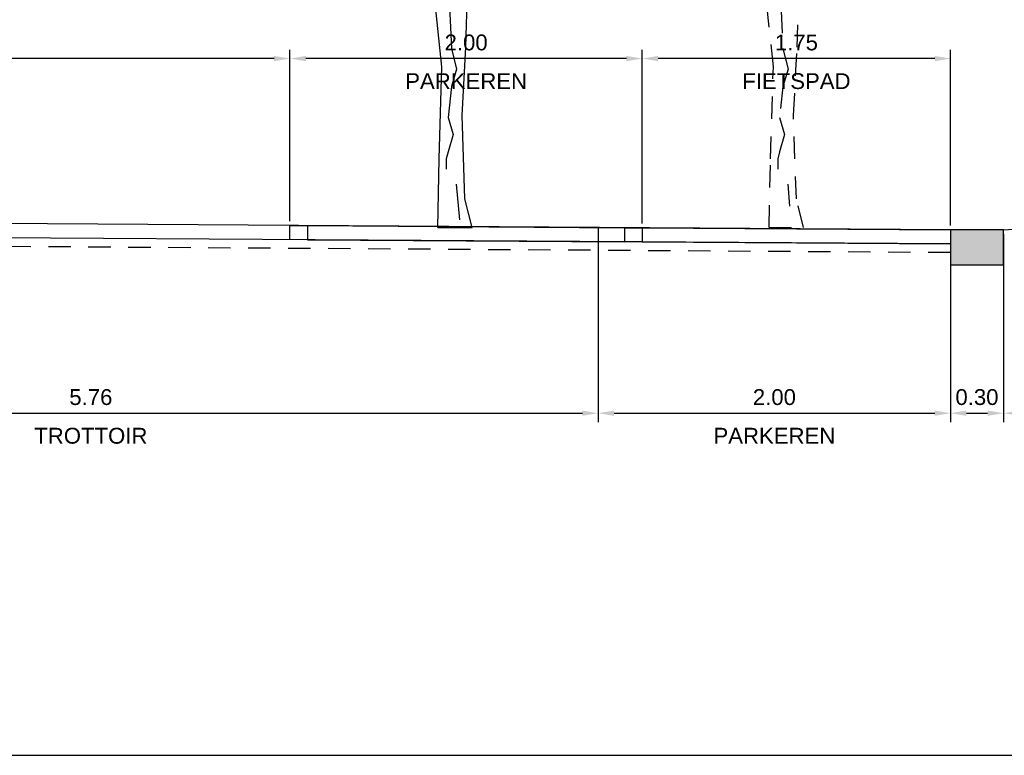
# Model space of a CAD drawing. Header units: metres. Extents: x 140889 to 142041, y 457117 to 459235.
# Tile 34 of 38: x 141896.34 to 141901.93, y 457273.09 to 457277.27. Entities that reach past the tile are written whole.
import ezdxf
from ezdxf.enums import TextEntityAlignment as Align

# ---------------------------------------------------------------- set-up
doc = ezdxf.new("R2010")
doc.units = ezdxf.units.M
doc.linetypes.add('DASHED', pattern=[19.05, 12.7, -6.35])
doc.linetypes.add('VW-1-1_STREEP', pattern=[2, 1, -1])
doc.layers.get('0').update_dxf_attribs({"color": 251, "linetype": 'CONTINUOUS'})
doc.layers.get('DEFPOINTS').update_dxf_attribs({"color": 251, "linetype": 'CONTINUOUS'})
for name, color, linetype in [('1-ONTWERP-NIEUW', 142, 'CONTINUOUS'), ('1.4-MAATVOERING_TEKST-18', 251, 'CONTINUOUS'), ('6.1-BOOM-BESTAAND_TYPE 1', 251, 'CONTINUOUS'), ('GM-markering streep 1.0-1.0', 251, 'VW-1-1_STREEP')]:
    doc.layers.add(name, color=color, linetype=linetype)
doc.styles.add('TXT_Copier', font='arial.ttf')
doc.dimstyles.new('18DIM200', dxfattribs={"dimscale": 0.2, "dimtxt": 1.8, "dimasz": 1.8, "dimexe": 1, "dimexo": 0.5, "dimgap": 0.9, "dimtad": 1, "dimzin": 0, "dimdsep": 46, "dimtxsty": 'TXT_Copier', "dimcen": 0, "dimclrd": 1, "dimclre": 253, "dimclrt": 7, "dimadec": 0, "dimazin": 0, "dimtfac": 1, "dimtofl": 0, "dimtmove": 0, "dimatfit": 3, "dimfxl": 1, "dimtolj": 1, "dimtzin": 0, "dimarcsym": 0})

# ---------------------------------------------------------------- blocks, each defined once
blk = doc.blocks.new('*D16')
at = {"layer": '1.4-MAATVOERING_TEKST-18', "color": 253, "lineweight": -2, "transparency": 16777216}
for p, q in [((141893.8677, 457276.1014), (141893.8677, 457274.9844)), ((141899.6287, 457276.0643), (141899.6287, 457274.9844))]:
    blk.add_line(p, q, dxfattribs=at)
at = {"layer": '1.4-MAATVOERING_TEKST-18', "color": 252, "lineweight": -2, "transparency": 16777216}
blk.add_line((141893.9577, 457275.0344), (141899.5387, 457275.0344), dxfattribs=at)
at = {"layer": '1.4-MAATVOERING_TEKST-18', "color": 252, "transparency": 16777216}
for points in [[(141893.9577, 457275.0494), (141893.9577, 457275.0194), (141893.8677, 457275.0344)], [(141899.5387, 457275.0494), (141899.5387, 457275.0194), (141899.6287, 457275.0344)]]:
    blk.add_solid(points, dxfattribs=at)
at = {"layer": 'DEFPOINTS', "color": 0, "transparency": 16777216}
for p in [(141893.8677, 457276.1264), (141899.6287, 457276.0893), (141899.6287, 457275.0344)]:
    blk.add_point(p, dxfattribs=at)
at = {"layer": '1.4-MAATVOERING_TEKST-18', "color": 252, "transparency": 16777216, "insert": (141896.7482, 457275.1253), "char_height": 0.09, "attachment_point": 5, "style": 'TXT_Copier'}
blk.add_mtext('\\A1;5.76', dxfattribs=at)
blk = doc.blocks.new('*D17')
at = {"layer": '1.4-MAATVOERING_TEKST-18', "color": 253, "lineweight": -2, "transparency": 16777216}
for p, q in [((141899.6287, 457276.0643), (141899.6287, 457274.9844)), ((141901.6287, 457276.0514), (141901.6287, 457274.9844))]:
    blk.add_line(p, q, dxfattribs=at)
at = {"layer": '1.4-MAATVOERING_TEKST-18', "color": 252, "lineweight": -2, "transparency": 16777216}
blk.add_line((141899.7187, 457275.0344), (141901.5387, 457275.0344), dxfattribs=at)
at = {"layer": '1.4-MAATVOERING_TEKST-18', "color": 252, "transparency": 16777216}
for points in [[(141899.7187, 457275.0494), (141899.7187, 457275.0194), (141899.6287, 457275.0344)], [(141901.5387, 457275.0494), (141901.5387, 457275.0194), (141901.6287, 457275.0344)]]:
    blk.add_solid(points, dxfattribs=at)
at = {"layer": 'DEFPOINTS', "color": 0, "transparency": 16777216}
for p in [(141899.6287, 457276.0893), (141901.6287, 457276.0764), (141901.6287, 457275.0344)]:
    blk.add_point(p, dxfattribs=at)
at = {"layer": '1.4-MAATVOERING_TEKST-18', "color": 252, "transparency": 16777216, "insert": (141900.6287, 457275.1253), "char_height": 0.09, "attachment_point": 5, "style": 'TXT_Copier'}
blk.add_mtext('\\A1;2.00', dxfattribs=at)
blk = doc.blocks.new('*D18')
at = {"layer": '1.4-MAATVOERING_TEKST-18', "color": 253, "lineweight": -2, "transparency": 16777216}
for p, q in [((141901.9287, 457276.0514), (141901.9287, 457274.9844)), ((141907.3287, 457276.0514), (141907.3287, 457274.9844))]:
    blk.add_line(p, q, dxfattribs=at)
at = {"layer": '1.4-MAATVOERING_TEKST-18', "color": 252, "lineweight": -2, "transparency": 16777216}
blk.add_line((141902.0187, 457275.0344), (141907.2387, 457275.0344), dxfattribs=at)
at = {"layer": '1.4-MAATVOERING_TEKST-18', "color": 252, "transparency": 16777216}
for points in [[(141902.0187, 457275.0494), (141902.0187, 457275.0194), (141901.9287, 457275.0344)], [(141907.2387, 457275.0494), (141907.2387, 457275.0194), (141907.3287, 457275.0344)]]:
    blk.add_solid(points, dxfattribs=at)
at = {"layer": 'DEFPOINTS', "color": 0, "transparency": 16777216}
for p in [(141901.9287, 457276.0764), (141907.3287, 457276.0764), (141907.3287, 457275.0344)]:
    blk.add_point(p, dxfattribs=at)
at = {"layer": '1.4-MAATVOERING_TEKST-18', "color": 252, "transparency": 16777216, "insert": (141904.6287, 457275.1253), "char_height": 0.09, "attachment_point": 5, "style": 'TXT_Copier'}
blk.add_mtext('\\A1;5.40', dxfattribs=at)
blk = doc.blocks.new('*D21')
at = {"layer": '1.4-MAATVOERING_TEKST-18', "color": 253, "lineweight": -2, "transparency": 16777216}
for p, q in [((141901.6287, 457276.0514), (141901.6287, 457274.9844)), ((141901.9287, 457276.0514), (141901.9287, 457274.9844))]:
    blk.add_line(p, q, dxfattribs=at)
at = {"layer": '1.4-MAATVOERING_TEKST-18', "color": 252, "lineweight": -2, "transparency": 16777216}
blk.add_line((141901.7187, 457275.0344), (141901.8387, 457275.0344), dxfattribs=at)
at = {"layer": '1.4-MAATVOERING_TEKST-18', "color": 252, "transparency": 16777216}
for points in [[(141901.7187, 457275.0494), (141901.7187, 457275.0194), (141901.6287, 457275.0344)], [(141901.8387, 457275.0494), (141901.8387, 457275.0194), (141901.9287, 457275.0344)]]:
    blk.add_solid(points, dxfattribs=at)
at = {"layer": 'DEFPOINTS', "color": 0, "transparency": 16777216}
for p in [(141901.6287, 457276.0764), (141901.9287, 457276.0764), (141901.9287, 457275.0344)]:
    blk.add_point(p, dxfattribs=at)
at = {"layer": '1.4-MAATVOERING_TEKST-18', "color": 252, "transparency": 16777216, "insert": (141901.7787, 457275.1254), "char_height": 0.09, "attachment_point": 5, "style": 'TXT_Copier'}
blk.add_mtext('\\A1;0.30', dxfattribs=at)
blk = doc.blocks.new('*D23')
at = {"layer": '1.4-MAATVOERING_TEKST-18', "color": 253, "lineweight": -2, "transparency": 16777216}
for p, q in [((141899.8787, 457276.1127), (141899.8787, 457277.0989)), ((141901.6287, 457276.1014), (141901.6287, 457277.0989))]:
    blk.add_line(p, q, dxfattribs=at)
at = {"layer": '1.4-MAATVOERING_TEKST-18', "color": 1, "lineweight": -2, "transparency": 16777216}
blk.add_line((141901.5387, 457277.0489), (141899.9687, 457277.0489), dxfattribs=at)
at = {"layer": '1.4-MAATVOERING_TEKST-18', "color": 1, "transparency": 16777216}
for points in [[(141899.9687, 457277.0639), (141899.9687, 457277.0339), (141899.8787, 457277.0489)], [(141901.5387, 457277.0639), (141901.5387, 457277.0339), (141901.6287, 457277.0489)]]:
    blk.add_solid(points, dxfattribs=at)
at = {"layer": 'DEFPOINTS', "color": 0, "transparency": 16777216}
for p in [(141899.8787, 457277.0489), (141899.8787, 457276.0877), (141901.6287, 457276.0764)]:
    blk.add_point(p, dxfattribs=at)
at = {"layer": '1.4-MAATVOERING_TEKST-18', "color": 7, "transparency": 16777216, "insert": (141900.7537, 457277.1399), "char_height": 0.09, "attachment_point": 5, "style": 'TXT_Copier'}
blk.add_mtext('\\A1;1.75', dxfattribs=at)
blk = doc.blocks.new('*D24')
at = {"layer": '1.4-MAATVOERING_TEKST-18', "color": 253, "lineweight": -2, "transparency": 16777216}
for p, q in [((141897.8787, 457276.1255), (141897.8787, 457277.0989)), ((141899.8787, 457276.1127), (141899.8787, 457277.0989))]:
    blk.add_line(p, q, dxfattribs=at)
at = {"layer": '1.4-MAATVOERING_TEKST-18', "color": 1, "lineweight": -2, "transparency": 16777216}
blk.add_line((141899.7887, 457277.0489), (141897.9687, 457277.0489), dxfattribs=at)
at = {"layer": '1.4-MAATVOERING_TEKST-18', "color": 1, "transparency": 16777216}
for points in [[(141897.9687, 457277.0639), (141897.9687, 457277.0339), (141897.8787, 457277.0489)], [(141899.7887, 457277.0639), (141899.7887, 457277.0339), (141899.8787, 457277.0489)]]:
    blk.add_solid(points, dxfattribs=at)
at = {"layer": 'DEFPOINTS', "color": 0, "transparency": 16777216}
for p in [(141897.8787, 457277.0489), (141897.8787, 457276.1005), (141899.8787, 457276.0877)]:
    blk.add_point(p, dxfattribs=at)
at = {"layer": '1.4-MAATVOERING_TEKST-18', "color": 7, "transparency": 16777216, "insert": (141898.8787, 457277.1399), "char_height": 0.09, "attachment_point": 5, "style": 'TXT_Copier'}
blk.add_mtext('\\A1;2.00', dxfattribs=at)
blk = doc.blocks.new('*D25')
at = {"layer": '1.4-MAATVOERING_TEKST-18', "color": 253, "lineweight": -2, "transparency": 16777216}
for p, q in [((141893.8677, 457276.1514), (141893.8677, 457277.0989)), ((141897.8787, 457276.1255), (141897.8787, 457277.0989))]:
    blk.add_line(p, q, dxfattribs=at)
at = {"layer": '1.4-MAATVOERING_TEKST-18', "color": 1, "lineweight": -2, "transparency": 16777216}
blk.add_line((141897.7887, 457277.0489), (141893.9577, 457277.0489), dxfattribs=at)
at = {"layer": '1.4-MAATVOERING_TEKST-18', "color": 1, "transparency": 16777216}
for points in [[(141893.9577, 457277.0639), (141893.9577, 457277.0339), (141893.8677, 457277.0489)], [(141897.7887, 457277.0639), (141897.7887, 457277.0339), (141897.8787, 457277.0489)]]:
    blk.add_solid(points, dxfattribs=at)
at = {"layer": 'DEFPOINTS', "color": 0, "transparency": 16777216}
for p in [(141893.8677, 457277.0489), (141893.8677, 457276.1264), (141897.8787, 457276.1005)]:
    blk.add_point(p, dxfattribs=at)
at = {"layer": '1.4-MAATVOERING_TEKST-18', "color": 7, "transparency": 16777216, "insert": (141895.8732, 457277.1399), "char_height": 0.09, "attachment_point": 5, "style": 'TXT_Copier'}
blk.add_mtext('\\A1;4.01', dxfattribs=at)
blk = doc.blocks.new('A$C0BEC7DD9')
at = {"layer": '6.1-BOOM-BESTAAND_TYPE 1', "ltscale": 0.25}
for p, q in [((2.1945, 2.0745), (2.1238, 1.8451)), ((2.1238, 1.8451), (2.1416, 1.5979)), ((2.0796, 0.2473), (2.1151, 0.0443))]:
    blk.add_line(p, q, dxfattribs=at)
at = {"layer": '6.1-BOOM-BESTAAND_TYPE 1'}
blk.add_line((1.8683, 0), (2.2596, 0), dxfattribs=at)
at = {"layer": '6.1-BOOM-BESTAAND_TYPE 1', "ltscale": 0.25}
for points in [[(0.6633, 3.0801), (0.6637, 3.0721), (0.6654, 3.0597), (0.6676, 3.0489), (0.6698, 3.0397), (0.6715, 3.0318), (0.6722, 3.0255), (0.6714, 3.0204), (0.6685, 3.0167), (0.6632, 3.0142), (0.6559, 3.0127), (0.6472, 3.0117), (0.6375, 3.0109), (0.6275, 3.0101), (0.6176, 3.0087), (0.6084, 3.0065), (0.6004, 3.0032), (0.5941, 2.9984), (0.5893, 2.9922), (0.5859, 2.9849), (0.5834, 2.9767), (0.5817, 2.9677), (0.5805, 2.9581), (0.5796, 2.9482), (0.5786, 2.938), (0.5775, 2.9278), (0.5761, 2.9177), (0.5743, 2.9076), (0.5722, 2.8976), (0.5697, 2.8877), (0.5668, 2.878), (0.5635, 2.8685), (0.5597, 2.8592), (0.5554, 2.8501), (0.5506, 2.8413), (0.5455, 2.8327), (0.54, 2.8242), (0.5343, 2.8158), (0.5284, 2.8076), (0.5224, 2.7994), (0.5163, 2.7912), (0.5102, 2.783), (0.5044, 2.7748), (0.4991, 2.7663), (0.4945, 2.7575), (0.491, 2.7484), (0.4887, 2.7388), (0.488, 2.7286), (0.489, 2.7178), (0.492, 2.7062), (0.4965, 2.6941), (0.5019, 2.6817), (0.5077, 2.6692), (0.5134, 2.6568), (0.5185, 2.6447), (0.5223, 2.6333), (0.5244, 2.6226), (0.5243, 2.613), (0.5221, 2.6044), (0.5179, 2.5971), (0.5121, 2.5911), (0.5047, 2.5864), (0.496, 2.5833), (0.4862, 2.5818), (0.4754, 2.5819), (0.4638, 2.5838), (0.4518, 2.5874), (0.4393, 2.5926), (0.4268, 2.5992), (0.4144, 2.6073), (0.4024, 2.6167), (0.391, 2.6272), (0.3803, 2.6389), (0.3706, 2.6516), (0.3619, 2.6651), (0.3541, 2.6792), (0.3473, 2.6936), (0.3414, 2.7082), (0.3363, 2.7227), (0.332, 2.7368), (0.3286, 2.7504), (0.3258, 2.7633), (0.3235, 2.7752), (0.3213, 2.7862), (0.3187, 2.796), (0.3155, 2.8045), (0.3114, 2.8116), (0.3059, 2.8172), (0.2987, 2.8211), (0.2896, 2.823), (0.2789, 2.8212), (0.2669, 2.814), (0.2542, 2.7994), (0.2411, 2.7756), (0.228, 2.7408), (0.2154, 2.6932), (0.2036, 2.6308), (0.193, 2.5532), (0.1837, 2.4649), (0.1756, 2.3718), (0.1686, 2.2799), (0.1628, 2.1949), (0.1581, 2.1229), (0.1545, 2.0696), (0.152, 2.041), (0.1504, 2.0412), (0.1495, 2.0669), (0.149, 2.1131), (0.1486, 2.1746), (0.1479, 2.2464), (0.1467, 2.3235), (0.1446, 2.4008), (0.1412, 2.4733), (0.1364, 2.5367), (0.1303, 2.591), (0.123, 2.637), (0.1147, 2.6754), (0.1057, 2.7071), (0.0961, 2.7328), (0.0862, 2.7533), (0.076, 2.7695), (0.0658, 2.7821), (0.0559, 2.7916), (0.0463, 2.7988), (0.0373, 2.8041), (0.029, 2.8082), (0.0217, 2.8115), (0.0155, 2.8147), (0.0107, 2.8184), (0.0074, 2.8229), (0.0051, 2.8277), (0.0036, 2.8322), (0.0026, 2.8357), (0.0015, 2.8376), (0, 2.8371)], [(1.4774, 1.6255), (1.4766, 1.6436), (1.475, 1.6721), (1.4726, 1.7054), (1.4692, 1.7412), (1.4647, 1.7774), (1.4591, 1.8122), (1.4524, 1.845), (1.4449, 1.8758), (1.4369, 1.9045), (1.4287, 1.9308), (1.4205, 1.9547), (1.4125, 1.9761), (1.4051, 1.9948), (1.3983, 2.0108), (1.3922, 2.0244), (1.3865, 2.0359), (1.3813, 2.0458), (1.3763, 2.0544), (1.3714, 2.0621), (1.3665, 2.0693), (1.3615, 2.0764), (1.3563, 2.0836), (1.351, 2.0908), (1.3457, 2.0976), (1.3405, 2.1039), (1.3356, 2.1093), (1.331, 2.1135), (1.327, 2.1162), (1.3236, 2.1172), (1.3208, 2.1162), (1.3186, 2.1135), (1.3166, 2.1094), (1.3144, 2.1042), (1.3119, 2.0983), (1.3087, 2.0919), (1.3045, 2.0854), (1.2991, 2.0791), (1.2923, 2.0733), (1.2843, 2.0681), (1.2753, 2.0639), (1.2658, 2.0607), (1.2561, 2.0588), (1.2464, 2.0584), (1.2371, 2.0597), (1.2284, 2.0628), (1.2207, 2.0676), (1.2138, 2.0729), (1.2074, 2.077), (1.2012, 2.0784), (1.195, 2.0755), (1.1886, 2.0666), (1.1817, 2.0502), (1.174, 2.0247), (1.1654, 1.9893), (1.1562, 1.9466), (1.1469, 1.8999), (1.1379, 1.8524), (1.1297, 1.8077), (1.1227, 1.769), (1.1174, 1.7396), (1.1142, 1.723), (1.1133, 1.7214), (1.1144, 1.7334), (1.117, 1.7565), (1.1203, 1.7882), (1.1239, 1.826), (1.1272, 1.8674), (1.1296, 1.91), (1.1305, 1.9513), (1.1296, 1.9891), (1.1268, 2.023), (1.1225, 2.0527), (1.1169, 2.0781), (1.1103, 2.099), (1.103, 2.1153), (1.0951, 2.1269), (1.087, 2.1335), (1.0788, 2.1352), (1.0707, 2.1331), (1.0626, 2.1285), (1.0547, 2.1226), (1.0468, 2.1167), (1.0392, 2.1121), (1.0317, 2.11), (1.0244, 2.1117), (1.0174, 2.1183), (1.0107, 2.1297), (1.0042, 2.1458), (0.998, 2.1661), (0.992, 2.1905), (0.9863, 2.2188), (0.9808, 2.2506), (0.9756, 2.2857), (0.9706, 2.3239), (0.9655, 2.3649), (0.9603, 2.4087), (0.9545, 2.4549), (0.9479, 2.5033), (0.9403, 2.5539), (0.9315, 2.6064), (0.9211, 2.6607), (0.9092, 2.7163), (0.8967, 2.7725), (0.8848, 2.8284), (0.8746, 2.8828), (0.8674, 2.9351), (0.8642, 2.984), (0.8664, 3.0288), (0.8751, 3.0684)], [(3.4662, 2.9633), (3.4658, 2.9553), (3.4641, 2.943), (3.4619, 2.9322), (3.4596, 2.9229), (3.4579, 2.9151), (3.4572, 2.9087), (3.4581, 2.9036), (3.461, 2.8999), (3.4662, 2.8975), (3.4735, 2.8959), (3.4823, 2.8949), (3.4919, 2.8942), (3.502, 2.8933), (3.5119, 2.8919), (3.5211, 2.8897), (3.529, 2.8864), (3.5353, 2.8816), (3.5401, 2.8754), (3.5436, 2.8682), (3.5461, 2.8599), (3.5478, 2.8509), (3.5489, 2.8414), (3.5499, 2.8314), (3.5508, 2.8212), (3.552, 2.8111), (3.5534, 2.8009), (3.5551, 2.7908), (3.5572, 2.7808), (3.5597, 2.7709), (3.5626, 2.7612), (3.566, 2.7517), (3.5698, 2.7424), (3.5741, 2.7334), (3.5788, 2.7245), (3.584, 2.7159), (3.5894, 2.7074), (3.5951, 2.699), (3.601, 2.6908), (3.6071, 2.6826), (3.6132, 2.6744), (3.6192, 2.6662), (3.6251, 2.658), (3.6304, 2.6495), (3.6349, 2.6408), (3.6385, 2.6316), (3.6407, 2.622), (3.6415, 2.6118), (3.6404, 2.601), (3.6374, 2.5894), (3.633, 2.5773), (3.6276, 2.5649), (3.6217, 2.5524), (3.616, 2.54), (3.611, 2.528), (3.6072, 2.5165), (3.6051, 2.5058), (3.6052, 2.4962), (3.6074, 2.4876), (3.6115, 2.4803), (3.6173, 2.4743), (3.6247, 2.4697), (3.6334, 2.4665), (3.6433, 2.465), (3.6541, 2.4651), (3.6656, 2.467), (3.6777, 2.4706), (3.6901, 2.4758), (3.7026, 2.4824), (3.715, 2.4905), (3.727, 2.4999), (3.7385, 2.5105), (3.7492, 2.5222), (3.7589, 2.5349), (3.7676, 2.5484), (3.7753, 2.5624), (3.7821, 2.5769), (3.7881, 2.5914), (3.7932, 2.6059), (3.7974, 2.62), (3.8009, 2.6336), (3.8036, 2.6465), (3.8059, 2.6584), (3.8082, 2.6694), (3.8107, 2.6792), (3.8139, 2.6877), (3.8181, 2.6948), (3.8236, 2.7004), (3.8308, 2.7043), (3.8399, 2.7062), (3.8506, 2.7044), (3.8625, 2.6972), (3.8752, 2.6826), (3.8883, 2.6588), (3.9014, 2.6241), (3.9141, 2.5764), (3.9258, 2.5141), (3.9364, 2.4364), (3.9458, 2.3481), (3.9539, 2.2551), (3.9608, 2.1631), (3.9667, 2.0781), (3.9713, 2.0061), (3.975, 1.9528), (3.9775, 1.9243), (3.9791, 1.9244), (3.9799, 1.9501), (3.9804, 1.9963), (3.9808, 2.0578), (3.9815, 2.1297), (3.9828, 2.2068), (3.9849, 2.2841), (3.9882, 2.3565), (3.993, 2.4199), (3.9992, 2.4742), (4.0065, 2.5202), (4.0147, 2.5586), (4.0237, 2.5903), (4.0333, 2.616), (4.0433, 2.6365), (4.0535, 2.6527), (4.0636, 2.6653), (4.0736, 2.6749), (4.0832, 2.682), (4.0922, 2.6873), (4.1005, 2.6914), (4.1078, 2.6947), (4.1139, 2.6979), (4.1187, 2.7016), (4.1221, 2.7061), (4.1243, 2.7109), (4.1258, 2.7154), (4.1269, 2.719), (4.128, 2.7208), (4.1295, 2.7204), (4.1317, 2.7169), (4.1351, 2.7098), (4.1399, 2.6986), (4.1463, 2.6839), (4.1542, 2.6666), (4.1636, 2.6476), (4.1746, 2.6276), (4.1871, 2.6077), (4.2011, 2.5885), (4.2166, 2.5711), (4.2336, 2.556), (4.2516, 2.5435), (4.27, 2.5336), (4.2883, 2.5262), (4.306, 2.5214), (4.3225, 2.5191), (4.3373, 2.5193), (4.3498, 2.5221), (4.3597, 2.5272), (4.3674, 2.5328), (4.3733, 2.5372), (4.378, 2.5384), (4.3821, 2.5346), (4.3861, 2.5237), (4.3906, 2.5039), (4.396, 2.4732), (4.4028, 2.4308), (4.4106, 2.3797), (4.4189, 2.3238), (4.4273, 2.267), (4.4351, 2.2135), (4.4419, 2.1671), (4.4471, 2.1319), (4.4503, 2.1118), (4.4512, 2.1096), (4.4502, 2.1235), (4.4478, 2.1504), (4.4449, 2.1872), (4.4419, 2.2309), (4.4396, 2.2785), (4.4386, 2.3268), (4.4394, 2.3728), (4.4427, 2.4139), (4.4481, 2.4499), (4.4554, 2.4809), (4.4642, 2.5069), (4.4741, 2.5283), (4.4849, 2.5451), (4.4961, 2.5575), (4.5073, 2.5657), (4.5184, 2.5699), (4.529, 2.5708), (4.5391, 2.5692), (4.5485, 2.566), (4.5569, 2.5618), (4.5643, 2.5576), (4.5705, 2.5541), (4.5753, 2.552), (4.5787, 2.5521), (4.5809, 2.5541), (4.5824, 2.5577), (4.5835, 2.5626), (4.5846, 2.5683), (4.586, 2.5746), (4.5883, 2.5811), (4.5917, 2.5874), (4.5965, 2.5933), (4.6026, 2.5988), (4.6098, 2.604), (4.6178, 2.6091), (4.6265, 2.6143), (4.6356, 2.6195), (4.6449, 2.625), (4.6542, 2.6309), (4.6633, 2.6373), (4.6721, 2.6443), (4.6807, 2.6521), (4.6892, 2.6608), (4.6976, 2.6705), (4.7059, 2.6814), (4.7141, 2.6935), (4.7222, 2.707), (4.7304, 2.7219), (4.7387, 2.7378), (4.7471, 2.754), (4.7559, 2.7698), (4.765, 2.7848), (4.7746, 2.7983), (4.7848, 2.8097), (4.7957, 2.8184)], [(2.4553, 2.919), (2.3902, 2.6418), (2.3574, 2.5276), (2.2759, 2.3972)], [(2.4718, 2.3156), (2.4997, 2.3037), (2.5229, 2.2921), (2.5421, 2.2804), (2.5577, 2.2682), (2.5705, 2.2551), (2.5811, 2.2405), (2.5901, 2.2241), (2.598, 2.2055), (2.6055, 2.1842), (2.6125, 2.1598), (2.6191, 2.1318), (2.6251, 2.0997), (2.6306, 2.0631), (2.6354, 2.0215), (2.6396, 1.9745), (2.643, 1.9215), (2.6457, 1.8628), (2.6477, 1.8003), (2.6492, 1.737), (2.6502, 1.6756), (2.6508, 1.6187), (2.6511, 1.5692), (2.6512, 1.5297), (2.6512, 1.503), (2.6512, 1.491), (2.6514, 1.4925), (2.6519, 1.5051), (2.6529, 1.5268), (2.6545, 1.5553), (2.6569, 1.5886), (2.6603, 1.6244), (2.6647, 1.6606), (2.6704, 1.6954), (2.6771, 1.7282), (2.6845, 1.759), (2.6925, 1.7877), (2.7007, 1.814), (2.7089, 1.8379), (2.7169, 1.8593), (2.7244, 1.878), (2.7312, 1.894), (2.7373, 1.9076), (2.7429, 1.9191), (2.7482, 1.929), (2.7532, 1.9376), (2.7581, 1.9453), (2.7629, 1.9525), (2.7679, 1.9596), (2.7731, 1.9668), (2.7784, 1.974), (2.7838, 1.9809), (2.789, 1.9871), (2.7939, 1.9925), (2.7984, 1.9967), (2.8025, 1.9994), (2.8059, 2.0004), (2.8086, 1.9994), (2.8109, 1.9967), (2.8129, 1.9926), (2.815, 1.9875), (2.8176, 1.9815), (2.8208, 1.9751), (2.8249, 1.9686), (2.8303, 1.9623), (2.8372, 1.9565), (2.8452, 1.9513), (2.8541, 1.9471), (2.8636, 1.9439), (2.8734, 1.9421), (2.8831, 1.9416), (2.8924, 1.9429), (2.901, 1.946), (2.9087, 1.9508), (2.9156, 1.9561), (2.9221, 1.9602), (2.9282, 1.9616), (2.9344, 1.9587), (2.9408, 1.9498), (2.9478, 1.9334), (2.9555, 1.9079), (2.9641, 1.8726), (2.9732, 1.8298), (2.9825, 1.7831), (2.9915, 1.7357), (2.9997, 1.6909), (3.0067, 1.6522), (3.012, 1.6228), (3.0153, 1.6062), (3.0161, 1.6046), (3.015, 1.6166), (3.0125, 1.6397), (3.0091, 1.6714), (3.0055, 1.7092), (3.0022, 1.7507), (2.9998, 1.7933), (2.9989, 1.8345), (2.9999, 1.8723), (3.0027, 1.9062), (3.007, 1.9359), (3.0125, 1.9613), (3.0191, 1.9822), (3.0265, 1.9985), (3.0343, 2.0101), (3.0425, 2.0167), (3.0506, 2.0184), (3.0587, 2.0164), (3.0668, 2.0117), (3.0748, 2.0058), (3.0826, 1.9999), (3.0903, 1.9953), (3.0978, 1.9932), (3.105, 1.9949), (3.112, 2.0015), (3.1188, 2.013), (3.1252, 2.029), (3.1315, 2.0493), (3.1375, 2.0737), (3.1432, 2.102), (3.1487, 2.1338), (3.1539, 2.1689), (3.1589, 2.2071), (3.1639, 2.2481), (3.1692, 2.2919), (3.175, 2.3381), (3.1815, 2.3866), (3.1891, 2.4372), (3.198, 2.4897), (3.2083, 2.5439), (3.2202, 2.5995), (3.2328, 2.6557), (3.2447, 2.7116), (3.2549, 2.7661), (3.2621, 2.8183), (3.2652, 2.8672), (3.263, 2.912), (3.2544, 2.9516)], [(2.1871, 1.0247), (2.2271, 1.6634), (2.2759, 1.7776), (2.2759, 2.2014), (2.4065, 2.4625), (2.5206, 2.8863)], [(0.5488, 2.6117), (0.7773, 2.5466), (0.712, 2.4977), (0.7607, 2.4487), (0.7282, 2.3835), (0.7445, 2.3345), (0.7445, 2.2205), (0.712, 2.1389), (0.7445, 2.0247), (0.6467, 1.878)], [(2.0477, 2.5276), (2.0003, 2.5301), (1.9665, 2.5263), (1.9441, 2.5174), (1.9306, 2.5048), (1.9237, 2.4899), (1.921, 2.4737), (1.9201, 2.4578), (1.9186, 2.4434), (1.9146, 2.4315), (1.9082, 2.4219), (1.8998, 2.414), (1.8898, 2.4074), (1.8788, 2.4016), (1.8671, 2.396), (1.8553, 2.3902), (1.8438, 2.3836), (1.8329, 2.3759), (1.8225, 2.3674), (1.8122, 2.3585), (1.8017, 2.3496), (1.7907, 2.3413), (1.7789, 2.3339), (1.7659, 2.3279), (1.7515, 2.3238), (1.7354, 2.3218), (1.7181, 2.3216), (1.7, 2.3227), (1.6818, 2.3245), (1.664, 2.3266), (1.6471, 2.3284), (1.6317, 2.3295), (1.6183, 2.3292), (1.6072, 2.3273), (1.5983, 2.3238), (1.5911, 2.3187), (1.5852, 2.3122), (1.5803, 2.3045), (1.5757, 2.2956), (1.5713, 2.2857), (1.5665, 2.2748), (1.5611, 2.263), (1.555, 2.2492), (1.5484, 2.232), (1.5414, 2.2103), (1.5342, 2.1827), (1.5268, 2.1479), (1.5195, 2.1048), (1.5122, 2.0519), (1.5053, 1.9891), (1.4987, 1.9198), (1.4927, 1.8483), (1.4874, 1.7792), (1.483, 1.7168), (1.4797, 1.6656), (1.4776, 1.63), (1.4774, 1.6255)], [(3.5806, 2.4949), (3.3522, 2.4299), (3.4175, 2.3809), (3.3687, 2.332), (3.4012, 2.2667), (3.385, 2.2177), (3.385, 2.1037), (3.4175, 2.0221), (3.385, 1.9079), (3.4828, 1.7613)], [(1.9009, 2.3646), (2.0149, 2.0711), (2.0802, 2.1525), (2.0965, 2.3809)], [(1.8035, 1.4576), (1.7377, 1.5818), (1.8193, 1.6307), (1.8683, 1.5818), (1.9009, 1.5491), (1.9824, 1.6307), (1.9987, 1.9405), (1.8521, 2.3156)], [(1.9662, 1.5263), (1.9833, 1.4576), (2.0247, 1.0175), (2.0836, 0.9), (2.0247, 0.8023), (1.9857, 0.6261), (2.0446, 0.5282), (1.9857, 0.4303), (1.9662, 0.3914), (1.9662, 0.3326)], [(1.8683, 0), (1.8846, 0.3912), (1.9171, 0.9132), (1.8035, 1.4576)], [(2.2596, 0), (2.1781, 0.163), (2.1455, 0.636), (2.1871, 1.0247)]]:
    blk.add_lwpolyline(points, dxfattribs=at)

msp = doc.modelspace()

# ---------------------------------------------------------------- hatches: boundary and pattern name
at = {"layer": '1-ONTWERP-NIEUW', "ltscale": 0.25}
msp.add_hatch(color=254, dxfattribs=at).paths.add_polyline_path([(141901.6287, 457275.8764), (141901.9287, 457275.8764), (141901.9287, 457276.0764), (141901.6287, 457276.0764)])

# ---------------------------------------------------------------- linework, layer by layer
at = {"color": 1}
for p, q in [((141897.9787, 457276.0199), (141899.7787, 457276.0083)), ((141899.8787, 457276.0077), (141901.6287, 457275.9964))]:
    msp.add_line(p, q, dxfattribs=at)
at = {"color": 1, "flags": 128}
msp.add_lwpolyline([(141897.9787, 457276.0999), (141899.7787, 457276.0883)], dxfattribs=at)
at = {"color": 1}
msp.add_lwpolyline([(141899.8787, 457276.0877), (141901.6287, 457276.0764)], dxfattribs=at)
at = {"layer": '1-ONTWERP-NIEUW', "color": 253, "linetype": 'DASHED', "ltscale": 0.01}
for p, q in [((141900.7579, 457277.1135), (141900.7779, 457277.7521)), ((141900.6229, 457277.0019), (141900.5661, 457277.5464)), ((141900.656, 457277.5464), (141900.6767, 457277.1062)), ((141900.6767, 457277.1062), (141900.7061, 457276.9887)), ((141900.7371, 457276.7247), (141900.7579, 457277.1135)), ((141900.6066, 457276.48), (141900.6229, 457277.0019)), ((141900.7061, 457276.9887), (141900.6767, 457276.8911)), ((141900.6767, 457276.8911), (141900.6572, 457276.7149)), ((141900.6572, 457276.7149), (141900.6866, 457276.617)), ((141900.7533, 457276.2517), (141900.7371, 457276.7247)), ((141900.6866, 457276.617), (141900.6572, 457276.5191)), ((141900.6572, 457276.5191), (141900.6474, 457276.4801)), ((141900.5985, 457276.0888), (141900.6066, 457276.48)), ((141900.6474, 457276.4801), (141900.6474, 457276.4214)), ((141900.7041, 457276.3361), (141900.7219, 457276.1331)), ((141900.7941, 457276.0888), (141900.7533, 457276.2517)), ((141900.5985, 457276.0888), (141900.7941, 457276.0888))]:
    msp.add_line(p, q, dxfattribs=at)
at = {"layer": '1-ONTWERP-NIEUW', "color": 252, "ltscale": 0.25}
for p, q in [((141901.6287, 457276.0764), (141893.8677, 457276.1264)), ((141899.6287, 457276.0893), (141899.6287, 457276.0093)), ((141901.6282, 457275.9964), (141893.8672, 457276.0464))]:
    msp.add_line(p, q, dxfattribs=at)
at = {"layer": '1-ONTWERP-NIEUW', "color": 252, "linetype": 'DASHED', "ltscale": 0.01}
msp.add_line((141901.6278, 457275.9464), (141893.8668, 457275.9964), dxfattribs=at)
at = {"layer": '1-ONTWERP-NIEUW', "color": 252, "ltscale": 0.25}
msp.add_lwpolyline([(141901.9287, 457276.0764, -0.033333), (141907.3287, 457276.0764, -30)], format="xyb", dxfattribs=at)
msp.add_lwpolyline([(141901.6287, 457275.8764), (141901.9287, 457275.8764), (141901.9287, 457276.0764), (141901.6287, 457276.0764)], close=True, dxfattribs=at)
at = {"layer": 'DEFPOINTS', "color": 6}
msp.add_lwpolyline([(141890.897, 457273.091), (141911.3844, 457273.091), (141911.3844, 457280.2937), (141890.897, 457280.2937)], close=True, dxfattribs=at)
at = {"layer": 'GM-markering streep 1.0-1.0', "color": 7, "ltscale": 0.4, "flags": 128}
for points in [[(141897.8787, 457276.1005), (141897.9787, 457276.0999), (141897.9787, 457276.0199), (141897.8787, 457276.0205)], [(141899.7787, 457276.0883), (141899.8787, 457276.0877), (141899.8787, 457276.0077), (141899.7787, 457276.0083)]]:
    msp.add_lwpolyline(points, close=True, dxfattribs=at)

# ---------------------------------------------------------------- block references
at = {"color": 2, "xscale": 0.5}
msp.add_blockref('A$C0BEC7DD9', (141897.7831, 457276.0888), dxfattribs=at)

# ---------------------------------------------------------------- texts
at = {"layer": '1-ONTWERP-NIEUW', "color": 252, "linetype": 'DASHED', "ltscale": 0.01, "style": 'TXT_Copier'}
msp.add_text('FIETSPAD', height=0.09, dxfattribs=at).set_placement((141900.7537, 457276.8489), align=Align.BOTTOM_CENTER)
at = {"layer": '1.4-MAATVOERING_TEKST-18', "style": 'TXT_Copier'}
msp.add_text('PARKEREN', height=0.09, dxfattribs=at).set_placement((141898.8787, 457276.8489), align=Align.BOTTOM_CENTER)
at = {"layer": '1.4-MAATVOERING_TEKST-18', "color": 252, "style": 'TXT_Copier'}
for s, p in [('TROTTOIR', (141896.7482, 457274.8344)), ('PARKEREN', (141900.6287, 457274.8344))]:
    msp.add_text(s, height=0.09, dxfattribs=at).set_placement(p, align=Align.BOTTOM_CENTER)

# ---------------------------------------------------------------- dimensions: what is measured, and where the dimension line sits
at = {"layer": '1.4-MAATVOERING_TEKST-18'}
for base, p1, p2, picture, middle in [((141893.8677, 457277.0489), (141897.8787, 457276.1005), (141893.8677, 457276.1264), '*D25', (141895.8732, 457277.1399)), ((141897.8787, 457277.0489), (141899.8787, 457276.0877), (141897.8787, 457276.1005), '*D24', (141898.8787, 457277.1399)), ((141899.8787, 457277.0489), (141901.6287, 457276.0764), (141899.8787, 457276.0877), '*D23', (141900.7537, 457277.1399))]:
    dim = msp.add_linear_dim(base=base, p1=p1, p2=p2, dimstyle='18DIM200', override={"dimscale": 0.05}, dxfattribs=at)
    dim.commit()
    dim.dimension.update_dxf_attribs({"geometry": picture, "text_midpoint": middle})
at = {"layer": '1.4-MAATVOERING_TEKST-18', "color": 252}
for base, p1, p2, picture, middle in [((141899.6287, 457275.0344), (141893.8677, 457276.1264), (141899.6287, 457276.0893), '*D16', (141896.7482, 457275.1253)), ((141901.6287, 457275.0344), (141899.6287, 457276.0893), (141901.6287, 457276.0764), '*D17', (141900.6287, 457275.1253)), ((141907.3287, 457275.0344), (141901.9287, 457276.0764), (141907.3287, 457276.0764), '*D18', (141904.6287, 457275.1253))]:
    dim = msp.add_linear_dim(base=base, p1=p1, p2=p2, dimstyle='18DIM200', override={"dimscale": 0.05, "dimclrd": 252, "dimclrt": 252}, dxfattribs=at)
    dim.commit()
    dim.dimension.update_dxf_attribs({"geometry": picture, "text_midpoint": middle})
dim = msp.add_linear_dim(base=(141901.9287, 457275.0344), p1=(141901.6287, 457276.0764), p2=(141901.9287, 457276.0764), dimstyle='18DIM200', override={"dimscale": 0.05, "dimclrd": 252, "dimclrt": 252}, dxfattribs=at)
dim.commit()
dim.dimension.update_dxf_attribs({"geometry": '*D21', "text_midpoint": (141901.7787, 457275.0344), "dimtype": 160})

doc.saveas('drawing.dxf')
